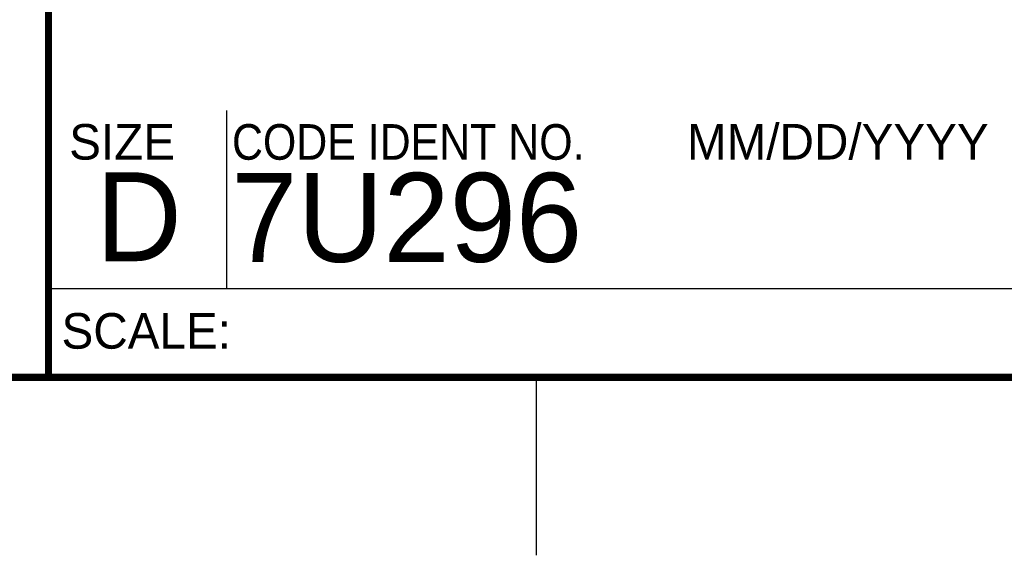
# Model space of a CAD drawing. Header units: inches. Extents: x 0 to 34, y 0 to 22.
# Tile 15 of 32: x 28.3 to 31.1, y 0 to 1.5. Entities that reach past the tile are written whole.
import ezdxf

# ---------------------------------------------------------------- set-up
doc = ezdxf.new("R2010")
doc.units = ezdxf.units.IN
doc.header["$LTSCALE"] = 1.87
doc.header["$MEASUREMENT"] = 0
doc.layers.get('0').update_dxf_attribs({"linetype": 'CONTINUOUS'})
doc.styles.add('TEXTSTYLE_2', font='txt')
doc.styles.add('TEXTSTYLE_3', font='txt', dxfattribs={"width": 0.9})

msp = doc.modelspace()

# ---------------------------------------------------------------- linework, layer by layer
at = {"color": 2, "linetype": 'CONTINUOUS'}
for p, q in [((28.88, 0.75), (28.88, 1.25)), ((28.38, 0.75), (33.5, 0.75)), ((29.75, 0), (29.75, 0.5))]:
    msp.add_line(p, q, dxfattribs=at)
at = {"color": 7, "linetype": 'CONTINUOUS', "const_width": 0.02}
for points in [[(28.38, 3), (28.38, 0.5)], [(0.5, 0.5), (33.5, 0.5)]]:
    msp.add_lwpolyline(points, dxfattribs=at)

# ---------------------------------------------------------------- texts
at = {"color": 2, "linetype": 'CONTINUOUS', "char_height": 0.1, "attachment_point": 1, "line_spacing_factor": 0.9}
for s, insert, width, style in [('MM/DD/YYYY', (30.1721, 1.2121), 1, 'TEXTSTYLE_2'), ('SIZE', (28.4379, 1.2118), 0.4, 'TEXTSTYLE_2'), ('CODE IDENT NO.', (28.8949, 1.2115), 1.26, 'TEXTSTYLE_3'), ('SCALE:', (28.4164, 0.6806), 0.6, 'TEXTSTYLE_2')]:
    msp.add_mtext(s, dxfattribs=dict(at, insert=insert, width=width, style=style))
at = {"color": 7, "linetype": 'CONTINUOUS', "char_height": 0.25, "attachment_point": 1, "line_spacing_factor": 0.9, "style": 'TEXTSTYLE_2'}
for s, insert, width in [('7U296', (28.8928, 1.0745), 1.25), ('D  ', (28.5128, 1.0764), 0.75)]:
    msp.add_mtext(s, dxfattribs=dict(at, insert=insert, width=width))

doc.saveas('drawing.dxf')
